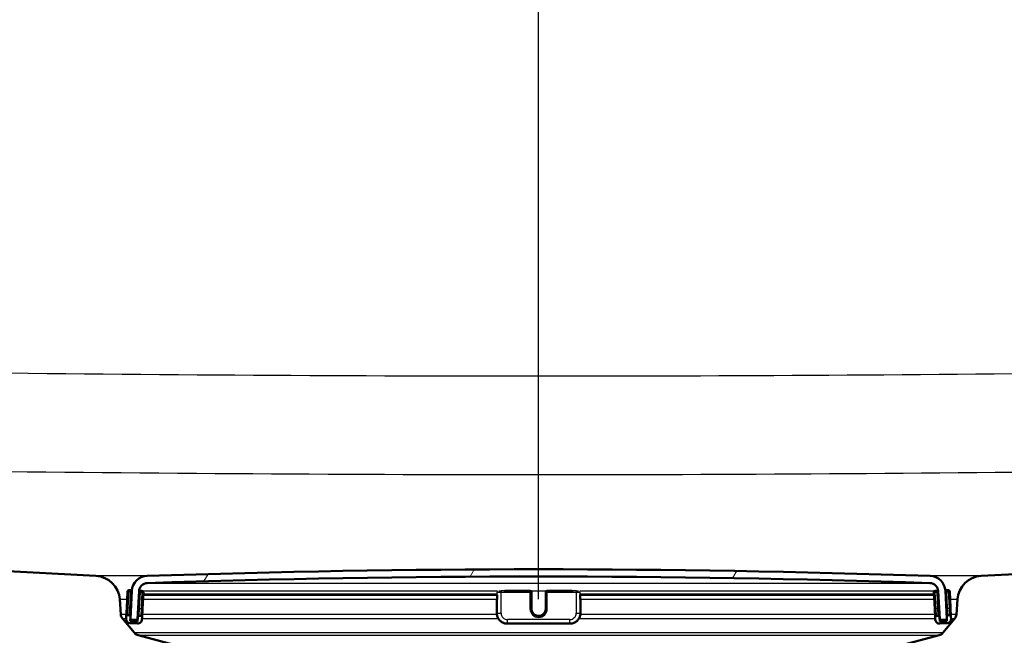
# Model space of a CAD drawing. Header units: millimetres. Extents: x 100 to 2000, y 93 to 2870.
# Tile 33 of 38: x 579 to 716, y 1548 to 1634. Entities that reach past the tile are written whole.
import ezdxf

# ---------------------------------------------------------------- set-up
doc = ezdxf.new("R2010")
doc.units = ezdxf.units.MM
doc.header["$LTSCALE"] = 10
for name, color, linetype, lineweight in [('Dimensions(ISO)', 7, 'Continuous', 25), ('Hatch', 7, 'Continuous', 9), ('Visible Edges(ISO)', 7, 'Continuous', 50), ('Visible Tangent Edges(ISO)', 7, 'Continuous', 25)]:
    doc.layers.add(name, color=color, linetype=linetype, lineweight=lineweight)
doc.styles.add('Text_3.5mm', font='arial.ttf', dxfattribs={"width": 0.899999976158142})
doc.dimstyles.new('KS-STANDARD', dxfattribs={"dimscale": 10, "dimtxt": 3.5, "dimasz": 2.5, "dimexe": 3.174999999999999, "dimexo": 0, "dimgap": 0.8, "dimtad": 1, "dimdec": 1, "dimrnd": 1e-08, "dimtxsty": 'Text_3.5mm', "dimcen": 0.09, "dimdle": 10, "dimclrd": 7, "dimclre": 7, "dimclrt": 7, "dimadec": 0, "dimazin": 2, "dimtfac": 0.7142857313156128, "dimtdec": 4, "dimtmove": 0, "dimatfit": 3, "dimfxl": 1, "dimtolj": 1, "dimlwd": 25, "dimlwe": 25, "dimarcsym": 0})

# ---------------------------------------------------------------- blocks, each defined once
blk = doc.blocks.new('*D7')
at = {"layer": 'Defpoints', "color": 0, "linetype": 'Continuous'}
for p in [(999.0253703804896, 1726.687370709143), (1088.864457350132, 1726.687370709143), (653.4253612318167, 1446.995196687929)]:
    blk.add_point(p, dxfattribs=at)
at = {"layer": 'Dimensions(ISO)', "color": 7, "linetype": 'Continuous', "lineweight": 25}
for p, q in [((999.0253703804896, 1726.687370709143), (1120.614457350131, 1726.687370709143)), ((1088.864457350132, 1471.995196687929), (1088.864457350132, 1701.687370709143)), ((653.4253612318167, 1446.995196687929), (1120.614457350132, 1446.995196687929))]:
    blk.add_line(p, q, dxfattribs=at)
at = {"layer": 'Dimensions(ISO)', "color": 7, "linetype": 'Continuous'}
for points in [[(1084.697790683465, 1701.687370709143), (1093.031124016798, 1701.687370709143), (1088.864457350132, 1726.687370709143)], [(1084.697790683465, 1471.995196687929), (1093.031124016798, 1471.995196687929), (1088.864457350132, 1446.995196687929)]]:
    blk.add_solid(points, dxfattribs=at)
at = {"layer": 'Dimensions(ISO)', "color": 7, "linetype": 'Continuous', "lineweight": 25, "insert": (1062.994402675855, 1562.732066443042), "char_height": 35, "attachment_point": 4, "rotation": 90, "style": 'Text_3.5mm'}
blk.add_mtext('\\A1;280', dxfattribs=at)
blk = doc.blocks.new('*D11')
at = {"layer": 'Defpoints', "color": 0, "linetype": 'Continuous'}
for p in [(651.4253703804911, 2048.969143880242), (399.0253703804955, 1756.687370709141), (651.4253703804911, 1553.098375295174)]:
    blk.add_point(p, dxfattribs=at)
at = {"layer": 'Dimensions(ISO)', "color": 7, "linetype": 'Continuous', "lineweight": 25}
for p, q in [((399.0253703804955, 1756.687370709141), (399.0253703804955, 2080.719143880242)), ((651.4253703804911, 1553.098375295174), (651.4253703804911, 2080.719143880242)), ((424.0253703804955, 2048.969143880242), (626.4253703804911, 2048.969143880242))]:
    blk.add_line(p, q, dxfattribs=at)
at = {"layer": 'Dimensions(ISO)', "color": 7, "linetype": 'Continuous'}
for points in [[(424.0253703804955, 2053.135810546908), (424.0253703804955, 2044.802477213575), (399.0253703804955, 2048.969143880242)], [(626.4253703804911, 2053.135810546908), (626.4253703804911, 2044.802477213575), (651.4253703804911, 2048.969143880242)]]:
    blk.add_solid(points, dxfattribs=at)
at = {"layer": 'Dimensions(ISO)', "color": 7, "linetype": 'Continuous', "lineweight": 25, "insert": (490.3196753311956, 2074.839198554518), "char_height": 35, "attachment_point": 4, "style": 'Text_3.5mm'}
blk.add_mtext('\\A1;252', dxfattribs=at)

msp = doc.modelspace()

# ---------------------------------------------------------------- hatches: boundary and pattern name
at = {"layer": 'Hatch'}
h = msp.add_hatch(dxfattribs=at)
h.set_pattern_fill('ANSI31', color=256, scale=254, angle=90, style=0)
h.set_pattern_definition([(135, (0, 0), (-22.45064030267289, -22.45064030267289), [])])
edge = h.paths.add_edge_path()
edge.add_line((527.6120569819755, 1729.68928488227), (529.1665038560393, 1724.90518932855))
edge.add_ellipse((434.0608522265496, 1694.003489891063), major_axis=(30.90169943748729, -95.10565162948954), ratio=1, start_angle=87.29592493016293, end_angle=90, ccw=False)
edge.add_ellipse((434.0608522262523, 1694.003489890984), major_axis=(26.38044467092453, -96.45761835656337), ratio=1, start_angle=88.81526632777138, end_angle=90, ccw=False)
edge.add_ellipse((434.0608522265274, 1694.003489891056), major_axis=(24.38044467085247, -96.98244128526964), ratio=1, start_angle=87.9352665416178, end_angle=90.0000000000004, ccw=False)
edge.add_line((531.8587218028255, 1714.873964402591), (535.2012530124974, 1715.166397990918))
edge.add_line((535.2012530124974, 1715.166397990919), (538.289456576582, 1715.436580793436))
edge.add_line((538.289456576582, 1715.436580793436), (538.5883149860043, 1715.46272751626))
edge.add_line((538.5883149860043, 1715.46272751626), (538.56216826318, 1715.761585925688))
edge.add_line((538.56216826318, 1715.761585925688), (538.4662969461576, 1716.857400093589))
edge.add_line((538.4662969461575, 1716.857400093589), (535.1451656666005, 1754.818104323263))
edge.add_ellipse((533.6508736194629, 1754.687370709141), major_axis=(-0.130733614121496, 1.494292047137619), ratio=1, start_angle=269.9999999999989, end_angle=354.9999999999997)
edge.add_line((533.6508736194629, 1756.187370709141), (518.525370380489, 1756.187370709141))
edge.add_line((518.525370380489, 1756.187370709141), (518.525370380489, 1750.187370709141))
edge.add_line((518.525370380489, 1750.187370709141), (520.0253703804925, 1750.187370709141))
edge.add_line((520.0253703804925, 1750.187370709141), (524.0253703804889, 1750.187370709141))
edge.add_ellipse((524.0253703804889, 1749.187370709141), major_axis=(1.000000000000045, -3.55e-14), ratio=1, start_angle=1.9895196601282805e-12, end_angle=90, ccw=False)
edge.add_line((525.0253703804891, 1749.187370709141), (525.0253703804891, 1739.237029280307))
edge.add_line((525.0253703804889, 1739.237029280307), (527.3146707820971, 1730.693243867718))
edge.add_ellipse((546.633187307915, 1735.86962476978), major_axis=(5.176380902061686, -19.31851652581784), ratio=1, start_angle=270.0000000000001, end_angle=272.9999999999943)
edge = h.paths.add_edge_path()
edge.add_line((591.4253703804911, 1540.495196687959), (606.7551023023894, 1540.495196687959))
edge.add_line((606.7551023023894, 1540.495196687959), (606.6193018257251, 1542.437233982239))
edge.add_ellipse((606.3210159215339, 1541.274897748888), major_axis=(1.199268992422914, -0.0418793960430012), ratio=1, start_angle=77.60699785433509, end_angle=90.00000000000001)
edge.add_line((606.3628953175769, 1542.474166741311), (594.4043697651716, 1542.891767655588))
edge.add_ellipse((594.4078597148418, 1542.99170673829), major_axis=(-0.0999390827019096, 0.0034899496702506), ratio=1, start_angle=0, end_angle=90.00000000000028, ccw=False)
edge.add_line((594.3079206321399, 1542.99519668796), (594.3218804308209, 1543.394953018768))
edge.add_ellipse((594.4218195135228, 1543.391463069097), major_axis=(0.0034899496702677, 0.099939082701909), ratio=1, start_angle=2.000000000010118, end_angle=90, ccw=False)
edge.add_line((594.4218195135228, 1543.491463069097), (606.5455829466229, 1543.491463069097))
edge.add_line((606.5455829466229, 1543.491463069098), (606.4751271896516, 1544.499027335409))
edge.add_ellipse((605.4775631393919, 1544.429270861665), major_axis=(-0.0697564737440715, 0.9975640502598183), ratio=1, start_angle=270, end_angle=341.0000000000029)
edge.add_line((605.7363821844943, 1545.395196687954), (595.6908684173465, 1548.086883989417))
edge.add_ellipse((595.9496874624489, 1549.052809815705), major_axis=(-0.9659258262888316, 0.2588190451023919), ratio=1, start_angle=54.49999999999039, end_angle=90, ccw=False)
edge.add_line((595.1780628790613, 1548.416731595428), (593.5139187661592, 1550.435499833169))
edge.add_ellipse((594.2855433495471, 1551.071578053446), major_axis=(-0.6360782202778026, 0.7716245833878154), ratio=1, start_angle=54.50000000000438, end_angle=89.99999999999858, ccw=False)
edge.add_line((593.2879792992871, 1551.001821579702), (593.1413739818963, 1553.098375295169))
edge.add_ellipse((589.6498998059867, 1552.854227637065), major_axis=(-0.244147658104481, 3.491474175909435), ratio=1, start_angle=270, end_angle=352.9999999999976)
edge.add_line((589.8330756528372, 1556.349431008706), (565.3584330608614, 1557.632092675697))
edge.add_spline(control_points=[(565.3584330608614, 1557.632092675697), (563.7262337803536, 1557.717632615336), (562.118934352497, 1558.069373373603), (559.0814592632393, 1559.277392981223), (557.671603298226, 1560.125590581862), (554.9384855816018, 1562.449678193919), (553.7118672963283, 1563.993515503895), (551.919449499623, 1567.464473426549), (551.3707864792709, 1569.358409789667), (551.2005519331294, 1571.304199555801)], knot_values=[-2.152596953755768, -2.152596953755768, -2.152596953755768, -2.152596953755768, -1.662265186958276, -1.662265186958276, -1.171933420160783, -1.171933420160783, -0.585966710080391, -0.585966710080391, 0, 0, 0, 0], degree=3, periodic=0)
edge.add_line((551.2005519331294, 1571.304199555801), (540.7323462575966, 1690.956337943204))
edge.add_line((540.7323462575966, 1690.956337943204), (540.6800528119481, 1691.554054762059))
edge.add_line((540.6800528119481, 1691.554054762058), (534.7028846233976, 1691.031120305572))
edge.add_line((534.7028846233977, 1691.031120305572), (545.5631838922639, 1566.897331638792))
edge.add_spline(control_points=[(545.5631838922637, 1566.897331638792), (545.7531182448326, 1564.726372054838), (546.2966121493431, 1562.600979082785), (548.0476655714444, 1558.609691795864), (549.2435111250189, 1556.770497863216), (552.4675861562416, 1553.236706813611), (554.5818597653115, 1551.674050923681), (559.2903904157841, 1549.447129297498), (561.839631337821, 1548.804154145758), (564.4403587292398, 1548.667855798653)], knot_values=[-2.87012927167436, -2.87012927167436, -2.87012927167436, -2.87012927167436, -2.216353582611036, -2.216353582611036, -1.562577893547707, -1.562577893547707, -0.7812889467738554, -0.7812889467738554, 0, 0, 0, 0], degree=3, periodic=0)
edge.add_line((564.4403587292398, 1548.667855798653), (578.9412764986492, 1547.907894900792))
edge.add_ellipse((578.4179169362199, 1537.921599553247), major_axis=(9.986295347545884, -0.5233595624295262), ratio=1, start_angle=37.86021752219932, end_angle=90.00000000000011, ccw=False)
edge.add_ellipse((594.8288957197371, 1549.353125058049), major_axis=(5.715762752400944, -8.205489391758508), ratio=1, start_angle=269.9999999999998, end_angle=302.2923472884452)
edge.add_ellipse((591.4253703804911, 1539.995196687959), major_axis=(0.1425082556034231, 0.4792613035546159), ratio=1, start_angle=16.559835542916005, end_angle=90, ccw=False)
edge = h.paths.add_edge_path()
edge.add_line((696.0956384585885, 1540.495196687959), (711.4253703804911, 1540.495196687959))
edge.add_ellipse((711.4253703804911, 1539.995196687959), major_axis=(0.5000000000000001, 0), ratio=1, start_angle=16.55983554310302, end_angle=90, ccw=False)
edge.add_ellipse((708.0218450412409, 1549.353125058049), major_axis=(9.215420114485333, 3.882786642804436), ratio=1, start_angle=269.9999999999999, end_angle=302.2923472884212)
edge.add_ellipse((724.4328238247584, 1537.921599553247), major_axis=(5.71576275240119, 8.205489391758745), ratio=1, start_angle=37.86021752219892, end_angle=90, ccw=False)
edge.add_line((723.9094642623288, 1547.907894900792), (906.3805397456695, 1557.470798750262))
edge.add_spline(control_points=[(906.3805397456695, 1557.470798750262), (908.5568054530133, 1557.584852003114), (910.699871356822, 1558.053839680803), (914.7498381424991, 1559.664532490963), (916.6296460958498, 1560.795462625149), (920.2738030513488, 1563.894246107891), (921.9092940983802, 1565.952695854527), (924.2991844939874, 1570.580639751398), (925.0307351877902, 1573.105888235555), (925.2577145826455, 1575.700274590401)], knot_values=[-2.870129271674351, -2.870129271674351, -2.870129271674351, -2.870129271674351, -2.21635358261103, -2.21635358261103, -1.562577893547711, -1.562577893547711, -0.7812889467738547, -0.7812889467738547, 0, 0, 0, 0], degree=3, periodic=0)
edge.add_line((925.2577145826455, 1575.700274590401), (936.3704187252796, 1702.719064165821))
edge.add_ellipse((1035.989888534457, 1694.003489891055), major_axis=(8.715574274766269, 99.61946980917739), ratio=1, start_angle=77.0000000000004, end_angle=90, ccw=False)
edge.add_line((940.8842369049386, 1724.90518932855), (942.4386837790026, 1729.68928488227))
edge.add_ellipse((923.4175534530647, 1735.86962476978), major_axis=(6.18033988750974, 19.021130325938), ratio=1, start_angle=270, end_angle=272.9999999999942)
edge.add_line((942.736069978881, 1730.693243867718), (945.0253703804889, 1739.237029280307))
edge.add_line((945.0253703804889, 1739.237029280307), (945.0253703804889, 1749.187370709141))
edge.add_ellipse((946.0253703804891, 1749.187370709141), major_axis=(1e-14, 1.000000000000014), ratio=1, start_angle=6.252776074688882e-13, end_angle=90.00000000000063, ccw=False)
edge.add_line((946.0253703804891, 1750.187370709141), (950.0253703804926, 1750.187370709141))
edge.add_line((950.0253703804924, 1750.187370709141), (951.5253703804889, 1750.187370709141))
edge.add_line((951.5253703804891, 1750.187370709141), (951.5253703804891, 1756.187370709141))
edge.add_line((951.5253703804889, 1756.187370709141), (936.3998671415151, 1756.187370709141))
edge.add_ellipse((936.3998671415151, 1754.687370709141), major_axis=(-1.499999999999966, 3.55e-14), ratio=1, start_angle=270.0000000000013, end_angle=355.0000000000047)
edge.add_line((934.9055750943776, 1754.818104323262), (919.6203465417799, 1580.10714250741))
edge.add_spline(control_points=[(919.6203465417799, 1580.10714250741), (919.4778957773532, 1578.478922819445), (919.0702753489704, 1576.884878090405), (917.7569852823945, 1573.891412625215), (916.8601011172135, 1572.512017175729), (914.4420448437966, 1569.861673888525), (912.8563396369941, 1568.689681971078), (909.3249416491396, 1567.01949075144), (907.413010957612, 1566.537259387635), (905.4624654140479, 1566.435035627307)], knot_values=[-2.152596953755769, -2.152596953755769, -2.152596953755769, -2.152596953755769, -1.662265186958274, -1.662265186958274, -1.171933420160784, -1.171933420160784, -0.5859667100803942, -0.5859667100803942, 0, 0, 0, 0], degree=3, periodic=0)
edge.add_line((905.4624654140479, 1566.435035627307), (713.0176651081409, 1556.349431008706))
edge.add_ellipse((713.2008409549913, 1552.854227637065), major_axis=(-3.495203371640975, -0.1831758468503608), ratio=1, start_angle=270.0000000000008, end_angle=352.9999999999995)
edge.add_line((709.709366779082, 1553.098375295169), (709.562761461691, 1551.001821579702))
edge.add_ellipse((708.5651974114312, 1551.071578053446), major_axis=(-0.069756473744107, -0.997564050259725), ratio=1, start_angle=54.49999999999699, end_angle=90, ccw=False)
edge.add_line((709.3368219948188, 1550.435499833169), (707.6726778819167, 1548.416731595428))
edge.add_ellipse((706.9010532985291, 1549.052809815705), major_axis=(-0.636078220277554, -0.7716245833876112), ratio=1, start_angle=54.49999999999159, end_angle=89.99999999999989, ccw=False)
edge.add_line((707.1598723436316, 1548.086883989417), (697.1143585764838, 1545.395196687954))
edge.add_ellipse((697.3731776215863, 1544.429270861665), major_axis=(-0.9659258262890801, -0.2588190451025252), ratio=1, start_angle=270.0000000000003, end_angle=341.000000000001)
edge.add_line((696.3756135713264, 1544.499027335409), (696.305157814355, 1543.491463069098))
edge.add_line((696.305157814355, 1543.491463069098), (708.4289212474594, 1543.491463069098))
edge.add_ellipse((708.4289212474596, 1543.391463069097), major_axis=(0.1, 0), ratio=1, start_angle=2.000000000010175, end_angle=89.99999999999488, ccw=False)
edge.add_line((708.5288603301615, 1543.394953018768), (708.5428201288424, 1542.99519668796))
edge.add_ellipse((708.4428810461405, 1542.99170673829), major_axis=(0.0034899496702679, -0.099939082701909), ratio=1, start_angle=0, end_angle=90, ccw=False)
edge.add_line((708.4463709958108, 1542.891767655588), (696.4878454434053, 1542.474166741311))
edge.add_ellipse((696.5297248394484, 1541.274897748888), major_axis=(1.162336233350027, 0.298285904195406), ratio=1, start_angle=77.60699785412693, end_angle=90.00000000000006)
edge.add_line((696.2314389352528, 1542.437233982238), (696.0956384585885, 1540.495196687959))
h = msp.add_hatch(dxfattribs=at)
h.set_pattern_fill('ANSI31', color=256, scale=254, angle=15, style=0)
h.set_pattern_definition([(60, (0, 0), (-27.49630657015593, 15.875), [])])
edge = h.paths.add_edge_path()
edge.add_ellipse((594.716271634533, 1550.378733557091), major_axis=(-0.0052335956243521, -0.0998629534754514), ratio=1, start_angle=269.9999999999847, end_angle=296.5890493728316)
edge.add_ellipse((594.716271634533, 1550.378733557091), major_axis=(0.0400173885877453, -0.0916439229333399), ratio=1, start_angle=269.9999999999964, end_angle=333.4109506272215)
edge.add_line((594.7110380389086, 1550.278870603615), (595.5099416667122, 1550.237001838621))
edge.add_ellipse((595.5151752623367, 1550.336864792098), major_axis=(0.0998629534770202, -0.0052335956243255), ratio=1, start_angle=269.9999999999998, end_angle=272.9999999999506)
edge.add_ellipse((595.5151752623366, 1550.336864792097), major_axis=(0.0999999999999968, 8.9e-15), ratio=1, start_angle=269.9999999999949, end_angle=356.9999999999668)
edge.add_line((595.615038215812, 1550.331631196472), (595.8184791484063, 1554.213515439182))
edge.add_ellipse((597.0168345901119, 1554.150712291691), major_axis=(0.0628031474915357, 1.198355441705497), ratio=1, start_angle=4.955554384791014, end_angle=89.99999999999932, ccw=False)
edge.add_ellipse((651.4253703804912, -39.34569242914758), major_axis=(1594.695705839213, 54.4494848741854), ratio=1, start_angle=86.0888912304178, end_angle=90, ccw=False)
edge.add_ellipse((705.8339061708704, 1554.150712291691), major_axis=(1.19930111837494, -0.0409490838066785), ratio=1, start_angle=4.9555543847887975, end_angle=89.99999999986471, ccw=False)
edge.add_line((707.0322616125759, 1554.213515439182), (707.23570254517, 1550.331631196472))
edge.add_ellipse((707.3355654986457, 1550.336864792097), major_axis=(0.0052335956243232, -0.0998629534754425), ratio=1, start_angle=270.0000000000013, end_angle=356.9999999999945)
edge.add_ellipse((707.3355654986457, 1550.336864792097), major_axis=(0.1000000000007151, 2.66e-14), ratio=1, start_angle=270.0000000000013, end_angle=272.9999999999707)
edge.add_line((707.3407990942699, 1550.237001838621), (708.1397027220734, 1550.278870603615))
edge.add_ellipse((708.1344691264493, 1550.378733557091), major_axis=(0.099862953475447, 0.0052335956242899), ratio=1, start_angle=269.9999999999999, end_angle=332.7180519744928)
edge.add_ellipse((708.1344691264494, 1550.378733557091), major_axis=(0.0411227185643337, 0.0911532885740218), ratio=1, start_angle=270.0000000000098, end_angle=297.2819480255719)
edge.add_line((708.2343320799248, 1550.383967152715), (708.2162126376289, 1550.729706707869))
edge.add_line((708.2162126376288, 1550.729706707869), (708.0308911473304, 1554.265851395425))
edge.add_ellipse((705.8339061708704, 1554.150712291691), major_axis=(-0.1151391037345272, 2.196984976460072), ratio=1, start_angle=269.9999999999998, end_angle=355.044445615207)
edge.add_ellipse((651.4253703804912, -39.34569242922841), major_axis=(-1595.695123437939, 54.48360911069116), ratio=1, start_angle=270, end_angle=273.9111087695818)
edge.add_ellipse((597.0168345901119, 1554.150712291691), major_axis=(-2.198718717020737, -0.0750733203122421), ratio=1, start_angle=269.9999999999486, end_angle=355.044445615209)
edge.add_line((594.8198496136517, 1554.265851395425), (594.6349917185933, 1550.738552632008))
edge.add_line((594.6349917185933, 1550.738552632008), (594.6164086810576, 1550.383967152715))
h = msp.add_hatch(dxfattribs=at)
h.set_pattern_fill('ANSI31', color=256, scale=254, angle=-15, style=0)
h.set_pattern_definition([(30, (0, 0), (-15.875, 27.49630657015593), [])])
edge = h.paths.add_edge_path()
edge.add_ellipse((594.4424686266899, 1550.684378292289), major_axis=(0.0104671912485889, 0.1997259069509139), ratio=0.9999999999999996, start_angle=270.0000000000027, end_angle=288.7161445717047)
edge.add_ellipse((594.4424686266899, 1550.684378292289), major_axis=(-0.054174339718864, 0.1925230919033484), ratio=1, start_angle=270.0000000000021, end_angle=341.2838554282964)
edge.add_line((594.4529358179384, 1550.88410419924), (594.2532099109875, 1550.894571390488))
edge.add_ellipse((594.2427427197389, 1550.694845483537), major_axis=(-0.1997259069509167, 0.0104671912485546), ratio=1, start_angle=269.9999999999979, end_angle=359.9999999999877)
edge.add_line((594.0430168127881, 1550.705312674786), (594.0273160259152, 1550.40572381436))
edge.add_ellipse((594.626493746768, 1550.374322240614), major_axis=(-0.0314015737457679, -0.5991777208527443), ratio=1, start_angle=270.0000000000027, end_angle=359.9999999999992)
edge.add_line((594.5950921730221, 1549.775144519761), (595.5937217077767, 1549.722808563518))
edge.add_ellipse((595.6251232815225, 1550.321986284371), major_axis=(0.5991777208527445, -0.0314015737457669), ratio=1, start_angle=269.9999999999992, end_angle=359.9999999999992)
edge.add_line((596.2243010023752, 1550.290584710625), (596.2400017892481, 1550.590173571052))
edge.add_ellipse((596.0402758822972, 1550.6006407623), major_axis=(0.010467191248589, 0.1997259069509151), ratio=1, start_angle=269.9999999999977, end_angle=359.9999999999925)
edge.add_line((596.0507430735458, 1550.800366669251), (595.8510171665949, 1550.8108338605))
edge.add_ellipse((595.8405499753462, 1550.611107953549), major_axis=(-0.1997259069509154, 0.0104671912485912), ratio=0.9999999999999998, start_angle=269.9999999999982, end_angle=359.9999999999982)
edge.add_line((595.6408240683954, 1550.621575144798), (595.6094224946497, 1550.022397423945))
edge.add_line((595.6094224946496, 1550.022397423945), (594.6107929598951, 1550.074733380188))
edge.add_line((594.610792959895, 1550.074733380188), (594.6246277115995, 1550.338716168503))
edge.add_line((594.6246277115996, 1550.338716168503), (594.6421945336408, 1550.67391110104))
h = msp.add_hatch(dxfattribs=at)
h.set_pattern_fill('ANSI31', color=256, scale=254, angle=75, style=0)
h.set_pattern_definition([(120, (0, 0), (-27.49630657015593, -15.875), [])])
edge = h.paths.add_edge_path()
edge.add_ellipse((707.0101907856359, 1550.6006407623), major_axis=(-0.0104671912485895, 0.1997259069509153), ratio=1, start_angle=269.9999999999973, end_angle=359.9999999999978)
edge.add_line((706.9997235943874, 1550.800366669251), (706.7999976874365, 1550.789899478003))
edge.add_ellipse((706.8104648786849, 1550.590173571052), major_axis=(-0.1997259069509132, -0.0104671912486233), ratio=1, start_angle=269.9999999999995, end_angle=359.9999999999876)
edge.add_line((706.6107389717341, 1550.579706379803), (706.626439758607, 1550.280117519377))
edge.add_ellipse((707.2256174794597, 1550.311519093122), major_axis=(0.0314015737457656, -0.5991777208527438), ratio=1, start_angle=270.0000000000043, end_angle=360.000000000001)
edge.add_line((707.2570190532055, 1549.712341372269), (708.2556485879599, 1549.764677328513))
edge.add_ellipse((708.2242470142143, 1550.363855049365), major_axis=(0.5991777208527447, 0.0314015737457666), ratio=1, start_angle=269.9999999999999, end_angle=360.0000000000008)
edge.add_line((708.823424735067, 1550.395256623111), (708.8077239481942, 1550.694845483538))
edge.add_ellipse((708.6079980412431, 1550.684378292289), major_axis=(-0.0104671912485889, 0.1997259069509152), ratio=1, start_angle=270.0000000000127, end_angle=359.9999999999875)
edge.add_line((708.5975308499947, 1550.88410419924), (708.3978049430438, 1550.873637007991))
edge.add_ellipse((708.4082721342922, 1550.67391110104), major_axis=(-0.1997259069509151, -0.0104671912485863), ratio=1, start_angle=270.0000000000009, end_angle=340.8007799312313)
edge.add_ellipse((708.4082721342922, 1550.67391110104), major_axis=(-0.0557956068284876, -0.1920594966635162), ratio=1, start_angle=270.0000000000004, end_angle=289.1992200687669)
edge.add_line((708.2085462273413, 1550.663443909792), (708.2256224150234, 1550.337610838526))
edge.add_line((708.2256224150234, 1550.337610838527), (708.239947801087, 1550.064266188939))
edge.add_line((708.2399478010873, 1550.064266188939), (707.2413182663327, 1550.011930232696))
edge.add_line((707.2413182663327, 1550.011930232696), (707.209916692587, 1550.611107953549))

# ---------------------------------------------------------------- linework, layer by layer
at = {"layer": 'Visible Edges(ISO)'}
for p, q in [((905.4624654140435, 1566.435035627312), (713.0176651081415, 1556.349431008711)), ((589.8330756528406, 1556.349431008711), (565.3584330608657, 1557.632092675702)), ((594.2261926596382, 1554.200516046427), (594.1058199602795, 1551.903668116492)), ((594.6361116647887, 1554.379307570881), (594.4363857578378, 1554.389774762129)), ((594.8198496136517, 1554.265851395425), (594.6164086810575, 1550.383967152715)), ((595.6150382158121, 1550.331631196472), (595.8184791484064, 1554.213515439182)), ((596.2339189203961, 1554.295570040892), (596.0341930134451, 1554.306037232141)), ((596.3028049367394, 1551.788529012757), (596.4231776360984, 1554.085376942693)), ((596.4046615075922, 1553.732068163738), (645.6483177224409, 1553.732068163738)), ((645.6483177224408, 1553.097214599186), (645.6483177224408, 1553.73225032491)), ((646.7362943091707, 1554.295844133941), (650.225370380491, 1554.295844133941)), ((650.4253703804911, 1554.085376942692), (650.4253703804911, 1554.095844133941)), ((650.4253703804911, 1551.788529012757), (650.4253703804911, 1554.085376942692)), ((652.4253703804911, 1554.095844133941), (652.4253703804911, 1554.085376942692)), ((652.4253703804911, 1554.085376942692), (652.4253703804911, 1551.788529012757)), ((652.6253703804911, 1554.295844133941), (656.1144464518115, 1554.295844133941)), ((657.2024230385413, 1553.73225032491), (657.2024230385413, 1553.097214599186)), ((657.2024230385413, 1553.732068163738), (706.4455306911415, 1553.732068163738)), ((706.4275631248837, 1554.074909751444), (706.5479358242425, 1551.778061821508)), ((706.8165477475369, 1554.295570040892), (706.6168218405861, 1554.285102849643)), ((707.0322616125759, 1554.213515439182), (707.23570254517, 1550.331631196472)), ((708.2343320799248, 1550.383967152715), (708.0308911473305, 1554.265851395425)), ((708.4143550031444, 1554.379307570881), (708.2146290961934, 1554.368840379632)), ((708.7449208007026, 1551.893200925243), (708.6245481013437, 1554.190048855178)), ((593.2879792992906, 1551.001821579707), (593.1413739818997, 1553.098375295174)), ((645.5947278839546, 1553.160017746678), (645.5947278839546, 1553.107681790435)), ((645.5947278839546, 1553.107681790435), (645.5947278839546, 1551.210285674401)), ((657.2560128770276, 1553.107681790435), (657.2560128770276, 1553.160017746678)), ((657.2560128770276, 1551.210285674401), (657.2560128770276, 1553.107681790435)), ((709.7093667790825, 1553.098375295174), (709.5627614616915, 1551.001821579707)), ((594.1058199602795, 1551.903668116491), (594.0430168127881, 1550.705312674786)), ((595.6769883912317, 1551.311631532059), (595.6408240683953, 1550.621575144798)), ((596.2400017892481, 1550.590173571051), (596.3028049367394, 1551.788529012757)), ((706.5479358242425, 1551.778061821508), (706.6107389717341, 1550.579706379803)), ((707.2099166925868, 1550.611107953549), (707.1704002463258, 1551.365126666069)), ((708.8077239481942, 1550.694845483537), (708.7449208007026, 1551.893200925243)), ((595.1780628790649, 1548.416731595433), (593.5139187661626, 1550.435499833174)), ((594.0430168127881, 1550.705312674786), (594.0273160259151, 1550.40572381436)), ((594.4529358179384, 1550.88410419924), (594.2532099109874, 1550.894571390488)), ((594.595092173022, 1549.775144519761), (595.5937217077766, 1549.722808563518)), ((594.610792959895, 1550.074733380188), (594.6421945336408, 1550.67391110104)), ((595.6094224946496, 1550.022397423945), (594.610792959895, 1550.074733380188)), ((594.7110380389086, 1550.278870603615), (595.5099416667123, 1550.237001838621)), ((595.5151752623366, 1550.236864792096), (595.6206622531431, 1550.236864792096)), ((595.6408240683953, 1550.621575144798), (595.6094224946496, 1550.022397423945)), ((596.0507430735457, 1550.800366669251), (595.8510171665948, 1550.8108338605)), ((596.2243010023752, 1550.290584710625), (596.2400017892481, 1550.590173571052)), ((655.7560128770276, 1549.711519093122), (647.0947278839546, 1549.711519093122)), ((706.6107389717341, 1550.579706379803), (706.6264397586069, 1550.280117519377)), ((706.9997235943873, 1550.800366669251), (706.7999976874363, 1550.789899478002)), ((707.2413182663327, 1550.011930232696), (707.2099166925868, 1550.611107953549)), ((707.2295299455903, 1550.236864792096), (707.3355654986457, 1550.236864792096)), ((708.239947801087, 1550.064266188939), (707.2413182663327, 1550.011930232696)), ((707.2570190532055, 1549.712341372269), (708.25564858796, 1549.764677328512)), ((707.3407990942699, 1550.237001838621), (708.1397027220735, 1550.278870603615)), ((709.3368219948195, 1550.435499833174), (707.6726778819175, 1548.416731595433)), ((708.2085462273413, 1550.663443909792), (708.239947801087, 1550.064266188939)), ((708.5975308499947, 1550.88410419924), (708.3978049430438, 1550.873637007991)), ((708.823424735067, 1550.395256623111), (708.8077239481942, 1550.694845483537)), ((605.7363821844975, 1545.395196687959), (595.6908684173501, 1548.086883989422)), ((707.1598723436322, 1548.086883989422), (697.1143585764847, 1545.395196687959))]:
    msp.add_line(p, q, dxfattribs=at)
for centre, radius, start, end in [((651.4253703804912, -39.34569242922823), 1596.625000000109, 88.04444561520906, 91.95555438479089), ((589.6498998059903, 1552.85422763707), 3.499999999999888, 3.999999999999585, 86.99999999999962), ((597.0168345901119, 1554.15071229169), 2.200000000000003, 91.95555438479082, 176.9999999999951), ((597.0168345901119, 1554.15071229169), 1.200000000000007, 91.95555438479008, 176.9999999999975), ((651.4253703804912, -39.34569242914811), 1595.625000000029, 88.04444561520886, 91.95555438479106), ((705.8339061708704, 1554.15071229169), 1.199999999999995, 3.000000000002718, 88.04444561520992), ((705.8339061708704, 1554.15071229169), 2.200000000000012, 3.000000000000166, 88.0444456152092), ((713.2008409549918, 1552.85422763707), 3.499999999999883, 93.00000000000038, 176.0000000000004), ((594.4259185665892, 1554.190048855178), 0.1999999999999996, 86.99999999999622, 177.000000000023), ((594.6256444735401, 1554.17958166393), 0.1999999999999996, 15.71614457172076, 86.99999999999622), ((596.0237258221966, 1554.10631132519), 0.1999999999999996, 86.99999999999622, 168.1987935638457), ((596.2234517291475, 1554.095844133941), 0.1999999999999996, 357.000000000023, 87.00000000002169), ((650.2253703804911, 1554.095844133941), 0.2, 0, 90), ((652.625370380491, 1554.095844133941), 0.2, 90, 180), ((706.6272890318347, 1554.085376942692), 0.2, 93.0000000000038, 182.9999999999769), ((706.8270149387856, 1554.095844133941), 0.2000000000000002, 10.70774529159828, 93.00000000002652), ((708.225096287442, 1554.169114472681), 0.2, 93.0000000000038, 163.8007799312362), ((708.4248221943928, 1554.17958166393), 0.2, 2.99999999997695, 92.99999999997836), ((594.2855433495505, 1551.071578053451), 1.000000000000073, 184.0000000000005, 219.4999999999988), ((708.5651974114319, 1551.071578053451), 0.9999999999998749, 320.4999999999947, 355.9999999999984), ((594.6264937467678, 1550.374322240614), 0.5999999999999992, 177.000000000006, 267.0000000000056), ((594.2427427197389, 1550.694845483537), 0.1999999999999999, 86.9999999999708, 177.000000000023), ((594.4424686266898, 1550.684378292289), 0.2000000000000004, 357.000000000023, 87.00000000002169), ((594.716271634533, 1550.378733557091), 0.0999999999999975, 176.99999999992, 266.9999999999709), ((595.5151752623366, 1550.336864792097), 0.0999999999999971, 267.0000000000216, 357.0000000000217), ((595.6251232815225, 1550.321986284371), 0.5999999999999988, 266.9999999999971, 357.000000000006), ((595.8405499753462, 1550.611107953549), 0.2000000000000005, 86.99999999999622, 177.000000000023), ((596.0402758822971, 1550.6006407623), 0.2000000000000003, 357.000000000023, 87.00000000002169), ((706.8104648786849, 1550.590173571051), 0.2000000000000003, 93.0000000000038, 183.0000000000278), ((707.2256174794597, 1550.311519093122), 0.6, 182.9999999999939, 272.9999999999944), ((707.0101907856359, 1550.6006407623), 0.2000000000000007, 2.99999999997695, 92.99999999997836), ((707.3355654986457, 1550.336864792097), 0.0999999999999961, 182.9999999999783, 272.9999999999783), ((708.1344691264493, 1550.378733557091), 0.0999999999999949, 272.9999999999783, 2.999999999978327), ((708.4082721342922, 1550.67391110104), 0.2000000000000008, 93.0000000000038, 182.9999999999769), ((708.2242470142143, 1550.363855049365), 0.5999999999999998, 273.0000000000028, 2.999999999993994), ((708.6079980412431, 1550.684378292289), 0.2000000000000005, 2.99999999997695, 92.99999999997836), ((595.9496874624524, 1549.052809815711), 0.9999999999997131, 219.4999999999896, 255.0000000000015), ((706.9010532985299, 1549.052809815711), 0.9999999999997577, 284.9999999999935, 320.5000000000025)]:
    msp.add_arc(centre, radius, start, end, dxfattribs=at)
for centre, major_axis, ratio, start_param, end_param in [((646.1947278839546, 1553.160017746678), (-0.5999999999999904, 3e-16), 0.0523359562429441, 5.857324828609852, 6.283185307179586), ((646.1947278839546, 1553.107681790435), (-0.5999999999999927, 4e-16), 0.0523359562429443, 1.4799e-12, 0.5235987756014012), ((645.8483177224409, 1553.097214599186), (-0.2000000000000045, 1e-16), 0.0523359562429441, 0, 0.5235987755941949), ((656.6560128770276, 1553.107681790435), (0.5999999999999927, -3e-16), 0.0523359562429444, 5.759586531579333, 6.283185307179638), ((657.0024230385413, 1553.097214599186), (0.2000000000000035, -3e-16), 0.0523359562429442, 5.759586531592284, 6.283185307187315), ((656.6560128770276, 1553.160017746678), (0.5999999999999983, -4e-16), 0.0523359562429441, 6.777e-13, 0.4258604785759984)]:
    msp.add_ellipse(centre, major_axis=major_axis, ratio=ratio, start_param=start_param, end_param=end_param, dxfattribs=at)
for points, knots in [([(647.0947278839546, 1549.711519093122), (646.9377343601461, 1549.711519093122), (646.780765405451, 1549.736344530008), (646.482099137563, 1549.833254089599), (646.3404491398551, 1549.905323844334), (646.0862839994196, 1550.089732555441), (645.9738104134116, 1550.202043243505), (645.7890546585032, 1550.455989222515), (645.7168038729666, 1550.597583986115), (645.6196319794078, 1550.896238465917), (645.5947278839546, 1551.053248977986), (645.5947278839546, 1551.210285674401)], [1.570796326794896, 1.570796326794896, 1.570796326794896, 1.570796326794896, 1.884955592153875, 1.884955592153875, 2.199114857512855, 2.199114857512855, 2.513274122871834, 2.513274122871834, 2.827433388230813, 2.827433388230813, 3.141592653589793, 3.141592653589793, 3.141592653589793, 3.141592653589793]), ([(650.4253703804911, 1551.798996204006), (650.4253703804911, 1551.692469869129), (650.4425920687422, 1551.585961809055), (650.5097439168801, 1551.383733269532), (650.5596588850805, 1551.28804638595), (650.6871294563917, 1551.117199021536), (650.7646547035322, 1551.042062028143), (650.9394624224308, 1550.91995085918), (651.0367070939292, 1550.872987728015), (651.2410739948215, 1550.81198342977), (651.3481574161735, 1550.79794349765), (651.5613393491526, 1550.804199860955), (651.6674003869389, 1550.824491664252), (651.8677885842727, 1550.897354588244), (651.9620790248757, 1550.949917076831), (652.1293640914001, 1551.082006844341), (652.2023229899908, 1551.161519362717), (652.3195265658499, 1551.339464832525), (652.3637404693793, 1551.437873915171), (652.4138955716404, 1551.62485416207), (652.4253703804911, 1551.711921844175), (652.4253703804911, 1551.798996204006)], [3.141592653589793, 3.141592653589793, 3.141592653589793, 3.141592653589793, 3.461786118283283, 3.461786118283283, 3.781940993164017, 3.781940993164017, 4.101995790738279, 4.101995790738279, 4.421929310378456, 4.421929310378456, 4.741768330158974, 4.741768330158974, 5.061576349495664, 5.061576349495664, 5.381428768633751, 5.381428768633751, 5.701383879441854, 5.701383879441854, 6.021459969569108, 6.021459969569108, 6.283185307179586, 6.283185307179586, 6.283185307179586, 6.283185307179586]), ([(657.2560128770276, 1551.210285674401), (657.2560128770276, 1551.053248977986), (657.2311087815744, 1550.896238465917), (657.1339368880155, 1550.597583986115), (657.061686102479, 1550.455989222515), (656.8769303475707, 1550.202043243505), (656.7644567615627, 1550.089732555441), (656.510291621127, 1549.905323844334), (656.3686416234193, 1549.833254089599), (656.0699753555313, 1549.736344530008), (655.9130064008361, 1549.711519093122), (655.7560128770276, 1549.711519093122)], [0, 0, 0, 0, 0.3141592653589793, 0.3141592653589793, 0.6283185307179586, 0.6283185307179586, 0.9424777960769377, 0.9424777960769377, 1.256637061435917, 1.256637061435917, 1.570796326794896, 1.570796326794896, 1.570796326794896, 1.570796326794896])]:
    msp.add_open_spline(points, degree=3, knots=knots, dxfattribs=at)
at = {"layer": 'Visible Tangent Edges(ISO)'}
for p, q in [((596.9417612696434, 1556.349431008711), (589.8330756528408, 1556.349431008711)), ((596.9758855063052, 1555.350013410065), (705.874855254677, 1555.350013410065)), ((713.0176651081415, 1556.349431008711), (705.9089794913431, 1556.349431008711)), ((594.4259185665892, 1554.190048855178), (594.2261926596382, 1554.200516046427)), ((594.3055458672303, 1551.893200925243), (594.4259185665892, 1554.190048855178)), ((594.4363857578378, 1554.389774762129), (594.4259185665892, 1554.190048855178)), ((594.4259185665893, 1554.190048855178), (594.6256444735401, 1554.17958166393)), ((594.6256444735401, 1554.17958166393), (594.5052717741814, 1551.882733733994)), ((594.6361116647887, 1554.379307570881), (594.6256444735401, 1554.17958166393)), ((594.6256444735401, 1554.17958166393), (594.814808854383, 1554.169667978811)), ((595.854884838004, 1554.213515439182), (595.8184791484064, 1554.213515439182)), ((595.8257836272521, 1554.116685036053), (596.0237258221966, 1554.10631132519)), ((595.9033531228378, 1551.809463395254), (596.0237258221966, 1554.10631132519)), ((596.0237258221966, 1554.10631132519), (596.0341930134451, 1554.306037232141)), ((596.0237258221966, 1554.10631132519), (596.2234517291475, 1554.095844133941)), ((596.2234517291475, 1554.095844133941), (596.1030790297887, 1551.798996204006)), ((596.2234517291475, 1554.095844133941), (596.2339189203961, 1554.295570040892)), ((596.4231776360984, 1554.085376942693), (596.2234517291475, 1554.095844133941)), ((645.7131953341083, 1554.213515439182), (596.3851720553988, 1554.213515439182)), ((645.6683176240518, 1553.826834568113), (596.4096280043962, 1553.826834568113)), ((645.675112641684, 1553.091981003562), (645.675112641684, 1554.090610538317)), ((646.1947278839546, 1554.285102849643), (646.1947278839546, 1554.074909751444)), ((650.225370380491, 1554.285102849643), (646.1947278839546, 1554.285102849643)), ((646.1947278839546, 1551.178884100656), (646.1947278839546, 1554.074909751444)), ((646.1947278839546, 1554.074909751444), (650.225370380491, 1554.074909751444)), ((646.6138390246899, 1554.295570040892), (650.225370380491, 1554.295570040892)), ((650.2253703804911, 1554.295570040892), (650.2253703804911, 1554.295844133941)), ((650.2253703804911, 1554.295570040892), (650.225370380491, 1554.285102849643)), ((650.2253703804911, 1554.074909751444), (650.2253703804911, 1554.285102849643)), ((650.225370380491, 1554.074909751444), (650.2253703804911, 1551.778061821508)), ((652.4636500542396, 1554.213515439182), (650.3870907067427, 1554.213515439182)), ((652.625370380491, 1554.295844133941), (652.625370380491, 1554.295570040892)), ((652.625370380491, 1554.285102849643), (652.625370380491, 1554.295570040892)), ((652.625370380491, 1554.295570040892), (656.2369017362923, 1554.295570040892)), ((652.625370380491, 1554.285102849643), (652.625370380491, 1554.074909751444)), ((656.6560128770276, 1554.285102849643), (652.625370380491, 1554.285102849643)), ((652.625370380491, 1551.778061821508), (652.625370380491, 1554.074909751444)), ((652.625370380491, 1554.074909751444), (656.6560128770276, 1554.074909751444)), ((656.6560128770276, 1554.285102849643), (656.6560128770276, 1554.074909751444)), ((656.6560128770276, 1554.074909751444), (656.6560128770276, 1551.178884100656)), ((706.4737295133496, 1554.213515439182), (657.1375454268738, 1554.213515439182)), ((657.1756281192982, 1554.090610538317), (657.1756281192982, 1553.091981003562)), ((706.4405641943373, 1553.826834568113), (657.1824231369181, 1553.826834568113)), ((706.6272890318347, 1554.085376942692), (706.4275631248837, 1554.074909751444)), ((706.6168218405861, 1554.285102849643), (706.6272890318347, 1554.085376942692)), ((706.6272890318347, 1554.085376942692), (706.8270149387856, 1554.095844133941)), ((706.7476617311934, 1551.788529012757), (706.6272890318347, 1554.085376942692)), ((706.8165477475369, 1554.295570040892), (706.8270149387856, 1554.095844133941)), ((706.8270149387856, 1554.095844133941), (707.0254252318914, 1554.10624237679)), ((706.8270149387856, 1554.095844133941), (706.9473876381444, 1551.798996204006)), ((707.0322616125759, 1554.213515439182), (706.9887352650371, 1554.213515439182)), ((708.0364789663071, 1554.159229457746), (708.225096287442, 1554.169114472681)), ((708.225096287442, 1554.169114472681), (708.2146290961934, 1554.368840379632)), ((708.225096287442, 1554.169114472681), (708.4248221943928, 1554.17958166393)), ((708.3454689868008, 1551.872266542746), (708.225096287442, 1554.169114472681)), ((708.4248221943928, 1554.17958166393), (708.4143550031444, 1554.37930757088)), ((708.6245481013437, 1554.190048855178), (708.4248221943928, 1554.17958166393)), ((708.4248221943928, 1554.17958166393), (708.5451948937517, 1551.882733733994)), ((593.1413739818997, 1553.098375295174), (594.168431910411, 1553.098375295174)), ((596.3714510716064, 1553.098375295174), (645.5947278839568, 1553.098375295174)), ((657.2560128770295, 1553.098375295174), (706.4787411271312, 1553.098375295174)), ((708.6817602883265, 1553.098375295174), (709.7093667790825, 1553.098375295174)), ((594.0585561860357, 1551.001821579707), (593.2879792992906, 1551.001821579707)), ((594.3055458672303, 1551.893200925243), (594.1058199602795, 1551.903668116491)), ((594.2532099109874, 1550.894571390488), (594.3055458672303, 1551.893200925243)), ((594.5052717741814, 1551.882733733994), (594.3055458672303, 1551.893200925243)), ((594.5052717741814, 1551.882733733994), (594.4529358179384, 1550.88410419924)), ((594.6944361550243, 1551.872820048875), (594.5052717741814, 1551.882733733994)), ((595.9033531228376, 1551.809463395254), (595.7053878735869, 1551.819838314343)), ((595.8510171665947, 1550.8108338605), (595.9033531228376, 1551.809463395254)), ((595.9033531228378, 1551.809463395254), (596.1030790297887, 1551.798996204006)), ((596.1030790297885, 1551.798996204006), (596.0507430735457, 1550.800366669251)), ((596.3028049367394, 1551.788529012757), (596.1030790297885, 1551.798996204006)), ((645.6093083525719, 1551.001821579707), (596.2615753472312, 1551.001821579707)), ((706.5886168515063, 1551.001821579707), (657.2414324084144, 1551.001821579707)), ((706.7476617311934, 1551.788529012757), (706.5479358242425, 1551.778061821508)), ((706.9473876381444, 1551.798996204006), (706.7476617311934, 1551.788529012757)), ((706.7999976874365, 1550.789899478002), (706.7476617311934, 1551.788529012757)), ((707.1458206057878, 1551.809395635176), (706.9473876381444, 1551.798996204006)), ((706.9473876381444, 1551.798996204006), (706.9997235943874, 1550.800366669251)), ((708.3454689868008, 1551.872266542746), (708.1568516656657, 1551.862381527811)), ((708.3454689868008, 1551.872266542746), (708.5451948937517, 1551.882733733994)), ((708.3978049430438, 1550.873637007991), (708.3454689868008, 1551.872266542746)), ((708.7449208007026, 1551.893200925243), (708.5451948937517, 1551.882733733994)), ((708.5451948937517, 1551.882733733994), (708.5975308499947, 1550.88410419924)), ((709.5627614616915, 1551.001821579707), (708.7916360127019, 1551.001821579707)), ((593.5139187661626, 1550.435499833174), (594.0288765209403, 1550.435499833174)), ((595.625628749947, 1550.331631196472), (595.615038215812, 1550.331631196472)), ((596.2318956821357, 1550.435499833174), (645.8107034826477, 1550.435499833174)), ((655.7560128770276, 1550.280117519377), (647.0947278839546, 1550.280117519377)), ((647.0947278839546, 1549.711519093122), (647.0947278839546, 1550.280117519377)), ((655.7560128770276, 1549.711519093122), (655.7560128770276, 1550.280117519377)), ((657.0400372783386, 1550.435499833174), (706.6182965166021, 1550.435499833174)), ((707.23570254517, 1550.331631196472), (707.2245634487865, 1550.331631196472)), ((708.8213156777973, 1550.435499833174), (709.3368219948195, 1550.435499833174)), ((707.6726778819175, 1548.416731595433), (595.1780628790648, 1548.416731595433)), ((595.6908684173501, 1548.086883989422), (707.1598723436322, 1548.086883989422))]:
    msp.add_line(p, q, dxfattribs=at)
for centre, major_axis, ratio, start_param, end_param in [((645.848317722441, 1554.095844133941), (-0.2000000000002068, 1e-16), 0.0523359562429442, 0.4514210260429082, 0.523598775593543), ((645.8483177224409, 1554.095844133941), (-0.0180556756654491, -0.1991833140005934), 0.8648385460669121, 4.236775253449, 4.816823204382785), ((646.1947278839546, 1554.10631132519), (0.6000000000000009, 3.2e-15), 0.0523359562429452, 3.665191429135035, 4.712388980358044), ((646.1947278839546, 1554.306037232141), (-0.4000000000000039, 2e-16), 0.0523359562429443, 0.7297023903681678, 1.570796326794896), ((650.2253703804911, 1554.095844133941), (0.2, -2e-16), 0.9986295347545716, 7e-16, 1.570796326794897), ((650.2253703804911, 1554.085376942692), (0.2, -1e-16), 0.9986295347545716, 0, 1.570796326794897), ((650.2253703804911, 1554.085376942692), (0.2, -1e-16), 0.0523359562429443, 4.712388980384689, 6.283185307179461), ((652.625370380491, 1554.095844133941), (-0.1999999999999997, 4e-16), 0.9986295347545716, 4.712388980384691, 6.283185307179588), ((652.625370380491, 1554.085376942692), (-0.2000000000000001, 1e-16), 0.9986295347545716, 4.712388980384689, 6.283185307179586), ((652.625370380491, 1554.085376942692), (-0.1999999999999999, 0), 0.0523359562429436, 3.822e-13, 1.57079632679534), ((656.6560128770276, 1554.306037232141), (-0.399999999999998, 2.8e-15), 0.052335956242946, 1.570796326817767, 2.411890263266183), ((656.6560128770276, 1554.10631132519), (0.6000000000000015, -4e-16), 0.052335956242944, 4.712388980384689, 5.759586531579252), ((657.0024230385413, 1554.095844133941), (-0.0180556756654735, 0.1991833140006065), 0.8648385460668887, 4.607954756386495, 5.188002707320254), ((657.0024230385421, 1554.095844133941), (-0.1999999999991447, 1.2e-15), 0.0523359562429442, 2.617993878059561, 2.690171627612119), ((646.1947278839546, 1551.210285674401), (-0.5999999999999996, 3e-16), 0.0523359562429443, 0, 1.570796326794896), ((647.0947278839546, 1551.178884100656), (-0.9000000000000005, 2e-15), 0.9986295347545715, 0, 1.570796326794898), ((650.2253703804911, 1551.788529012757), (0.2, -1e-16), 0.0523359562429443, 4.712388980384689, 6.283185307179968), ((651.4253703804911, 1551.778061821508), (-1.199999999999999, 8e-16), 0.9986295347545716, 3e-16, 3.141592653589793), ((651.4253703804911, 1551.798996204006), (-0.9999999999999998, 4e-16), 0.9986295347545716, 0, 3.141592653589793), ((651.4253703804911, 1551.788529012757), (0.9999999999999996, -7e-16), 0.9986295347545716, 3.141592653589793, 6.283185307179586), ((652.625370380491, 1551.788529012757), (-0.1999999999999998, 1e-16), 0.0523359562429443, 0, 1.570796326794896), ((655.7560128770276, 1551.178884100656), (0.9000000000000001, -1e-16), 0.9986295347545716, 4.712388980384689, 6.283185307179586), ((656.6560128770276, 1551.210285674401), (0.6000000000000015, -7e-16), 0.0523359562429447, 4.712388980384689, 6.283185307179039)]:
    msp.add_ellipse(centre, major_axis=major_axis, ratio=ratio, start_param=start_param, end_param=end_param, dxfattribs=at)
for points, knots in [([(900.432191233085, 1588.516673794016), (845.3720886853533, 1586.773521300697), (790.299054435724, 1585.394278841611), (707.9912218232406, 1584.328123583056), (680.7644443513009, 1584.139070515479), (625.6765474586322, 1584.120507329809), (597.8155246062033, 1584.299637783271), (569.9567444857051, 1584.651087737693)], [-33.05274002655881, -33.05274002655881, -33.05274002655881, -33.05274002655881, -16.5263700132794, -16.5263700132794, -8.358304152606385, -8.358304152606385, 0, 0, 0, 0]), ([(569.7686138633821, 1570.97898085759), (597.6880154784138, 1570.627530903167), (625.6152981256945, 1570.448400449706), (680.834234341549, 1570.466963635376), (708.1254458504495, 1570.656016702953), (790.6114904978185, 1571.722171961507), (845.7780965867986, 1573.101414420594), (900.904690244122, 1574.844566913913)], [0, 0, 0, 0, 8.358304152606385, 8.358304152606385, 16.5263700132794, 16.5263700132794, 33.05274002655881, 33.05274002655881, 33.05274002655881, 33.05274002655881])]:
    msp.add_open_spline(points, degree=3, knots=knots, dxfattribs=at)

# ---------------------------------------------------------------- dimensions: what is measured, and where the dimension line sits
at = {"layer": 'Dimensions(ISO)', "color": 7, "linetype": 'Continuous', "lineweight": 25}
for base, p1, p2, angle, picture, middle in [((651.4253703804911, 2048.969143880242), (399.0253703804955, 1756.687370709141), (651.4253703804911, 1553.098375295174), 180, '*D11', (525.2253703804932, 2048.969143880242)), ((1088.864457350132, 1726.687370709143), (653.4253612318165, 1446.995196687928), (999.025370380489, 1726.687370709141), 90, '*D7', (1088.864457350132, 1597.745196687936))]:
    dim = msp.add_linear_dim(base=base, p1=p1, p2=p2, angle=angle, dimstyle='KS-STANDARD', override={"dimgap": 0.8, "dimdec": 0, "dimtol": 0, "dimlim": 0, "dimtp": 0, "dimtm": 0, "dimtdec": 4, "dimtofl": 0, "dimatfit": 1}, dxfattribs=at)
    dim.commit()
    dim.dimension.update_dxf_attribs({"geometry": picture, "text_midpoint": middle, "dimtype": 160})

doc.saveas('drawing.dxf')
